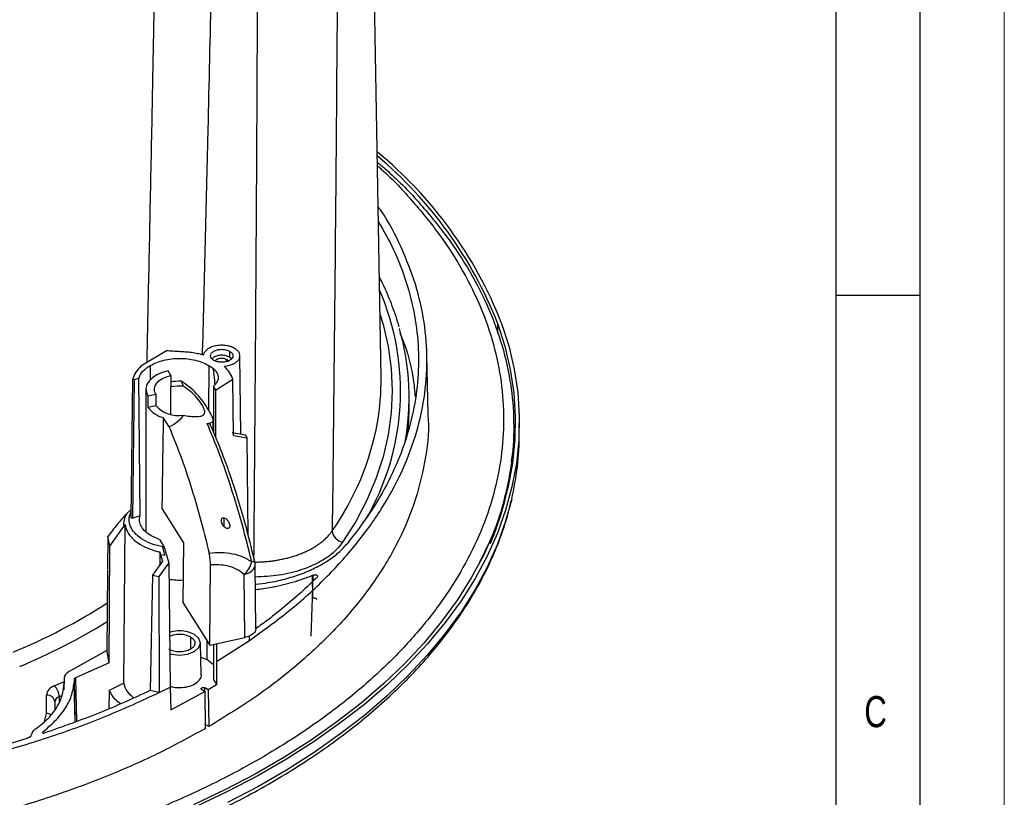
# Model space of a CAD drawing. Header units: millimetres. Extents: x 0 to 594, y 0 to 420.
# Tile 63 of 65: x 535 to 594, y 280 to 326. Entities that reach past the tile are written whole.
import ezdxf

# ---------------------------------------------------------------- set-up
doc = ezdxf.new("R2010")
doc.units = ezdxf.units.MM
doc.layers.add('FORMAT', color=7, linetype='Continuous')
doc.styles.add('SLDTEXTSTYLE0', font='TXT', dxfattribs={"width": 0.75})

msp = doc.modelspace()

# ---------------------------------------------------------------- linework, layer by layer
at = {"color": 7, "linetype": 'Continuous', "lineweight": 18}
msp.add_line((594, 0), (594, 420), dxfattribs=at)
at = {"color": 7, "linetype": 'Continuous', "lineweight": 25}
for p, q in [((556.904, 305.117), (555.933, 361.895)), ((563.836, 308.37), (563.836, 307.75)), ((544.144, 306.713), (542.608, 305.797)), ((547.897, 306.691), (547.897, 306.338)), ((559.707, 302.945), (559.632, 306.483)), ((547.696, 306.222), (547.696, 306.07)), ((548.007, 306.242), (547.897, 306.338)), ((548.558, 301.757), (548.508, 306.423)), ((543.169, 305.846), (543.175, 304.97)), ((544.402, 305.243), (544.231, 305.515)), ((546.662, 305.846), (546.642, 303.205)), ((546.662, 305.846), (546.847, 305.727)), ((542.032, 296.79), (542.136, 305.049)), ((542.131, 296.754), (542.235, 305.01)), ((542.235, 305.01), (542.484, 305.09)), ((542.563, 296.892), (542.484, 305.09)), ((544.402, 305.243), (544.402, 304.563)), ((547.047, 304.383), (548.083, 305.029)), ((548.122, 301.677), (548.083, 305.029)), ((542.915, 304.43), (542.915, 295.931)), ((543.036, 304.035), (543.506, 304.134)), ((543.506, 304.134), (543.506, 303.453)), ((544.402, 302.936), (544.402, 304.563)), ((546.938, 304.572), (546.938, 301.873)), ((546.948, 304.539), (547.047, 304.383)), ((546.948, 301.849), (546.948, 304.539)), ((547.047, 304.383), (547.058, 301.595)), ((543.036, 304.035), (543.036, 303.354)), ((558.582, 303.251), (558.582, 303.932)), ((543.036, 303.354), (543.506, 303.453)), ((544.294, 302.182), (543.941, 302.741)), ((545.129, 302.892), (545.428, 302.834)), ((546.915, 301.925), (546.915, 302.595)), ((565.135, 301.781), (565.135, 302.434)), ((548.052, 301.85), (548.832, 301.706)), ((548.122, 301.677), (548.932, 301.54)), ((548.932, 301.54), (548.832, 301.706)), ((549.001, 295.743), (548.932, 301.54)), ((564.673, 300.125), (564.706, 300.431)), ((542.039, 297.277), (541.768, 297.035)), ((543.863, 297.324), (545.149, 295.283)), ((542.563, 296.892), (542.131, 296.754)), ((547.566, 296.257), (547.566, 296.775)), ((540.765, 295.089), (541.591, 296.262)), ((541.591, 296.262), (541.68, 296.385)), ((541.602, 286.937), (541.68, 296.385)), ((540.655, 295.67), (540.635, 293.701)), ((540.765, 295.089), (540.655, 295.67)), ((543.715, 295.484), (543.23, 295.7)), ((543.715, 295.484), (544.006, 295.022)), ((540.722, 288.149), (540.765, 295.089)), ((544.044, 294.543), (543.915, 295.027)), ((543.915, 295.027), (544.008, 295.014)), ((544.006, 295.022), (544.008, 295.014)), ((544.008, 295.014), (544.27, 294.1)), ((545.149, 295.283), (545.114, 291.737)), ((543.895, 294.201), (543.301, 293.368)), ((543.741, 294.742), (543.735, 293.977)), ((543.741, 294.742), (543.785, 294.59)), ((543.785, 294.59), (544.044, 294.543)), ((543.785, 294.59), (543.895, 294.201)), ((540.634, 293.667), (540.582, 288.795)), ((544.27, 294.1), (543.687, 293.289)), ((544.27, 294.1), (544.363, 286.705)), ((546.71, 289.206), (546.758, 293.974)), ((549.451, 290.189), (549.413, 293.963)), ((543.301, 293.368), (543.162, 286.492)), ((543.301, 293.368), (543.687, 293.289)), ((543.687, 293.289), (543.704, 286.378)), ((548.793, 289.644), (548.755, 293.41)), ((552.803, 293.347), (552.873, 293.373)), ((552.803, 293.347), (552.826, 291.99)), ((552.826, 291.99), (552.873, 293.373)), ((552.745, 289.731), (552.826, 291.99)), ((545.114, 291.737), (546.71, 289.206)), ((545.563, 289.698), (545.563, 288.95)), ((546.71, 289.206), (548.793, 289.644)), ((549.076, 289.479), (549.073, 289.735)), ((546.206, 287.428), (546.165, 289.333)), ((546.539, 289.477), (546.53, 288.351)), ((546.938, 289.254), (546.938, 287.153)), ((546.948, 287.12), (546.948, 289.256)), ((547.108, 289.289), (547.112, 288.22)), ((547.112, 288.22), (549.076, 289.479)), ((540.586, 288.884), (538.348, 287.634)), ((540.722, 288.149), (540.602, 288.796)), ((546.183, 288.485), (546.53, 288.351)), ((546.938, 288.017), (546.53, 288.351)), ((540.722, 288.149), (538.724, 287.251)), ((547.112, 288.22), (547.123, 286.842)), ((538.043, 287.22), (538.028, 286.546)), ((538.043, 287.22), (538.043, 286.958)), ((538.656, 287.174), (538.645, 286.945)), ((538.71, 284.639), (538.656, 287.174)), ((538.724, 287.251), (538.78, 284.664)), ((537.459, 286.767), (538.061, 287.031)), ((538.694, 284.633), (538.645, 286.945)), ((541.602, 286.937), (540.727, 286.505)), ((543.704, 286.378), (544.363, 286.705)), ((544.363, 286.705), (544.386, 285.333)), ((546.618, 286.544), (546.424, 286.656)), ((546.424, 286.439), (546.424, 286.656)), ((547.123, 286.842), (546.618, 286.544)), ((546.948, 287.12), (547.053, 286.954)), ((547.053, 286.954), (547.123, 286.842)), ((536.989, 285.134), (536.989, 286.227)), ((537.932, 286.203), (537.758, 286.128)), ((537.758, 286.128), (537.758, 285.835)), ((540.727, 286.505), (540.71, 285.414)), ((543.704, 286.378), (543.162, 286.492)), ((546.43, 286.435), (544.385, 285.333)), ((546.235, 286.548), (546.43, 286.435)), ((546.463, 284.239), (546.43, 286.435)), ((546.618, 286.544), (546.651, 284.348)), ((537.489, 285.819), (537.489, 285.346)), ((536.886, 284.659), (536.989, 285.134)), ((546.651, 284.348), (546.424, 284.479))]:
    msp.add_line(p, q, dxfattribs=at)
at = {"color": 7, "linetype": 'Continuous', "lineweight": 25, "flags": 128}
for points in [[(556.84, 308.892), (557.025, 308.278), (557.329, 306.971), (557.512, 305.658), (557.573, 304.34), (557.512, 303.022), (557.329, 301.708), (557.025, 300.402), (556.601, 299.106), (556.058, 297.826), (555.397, 296.564), (554.62, 295.325)], [(563.836, 308.37), (564.275, 306.995), (564.599, 305.61), (564.807, 304.218), (564.897, 302.821), (564.871, 301.423), (564.728, 300.028), (564.468, 298.638), (564.093, 297.257), (563.602, 295.889), (562.997, 294.535), (562.28, 293.2), (561.451, 291.887), (560.514, 290.598), (559.47, 289.337), (558.322, 288.106), (557.072, 286.909), (555.723, 285.749), (554.279, 284.627), (552.743, 283.547), (551.118, 282.51), (549.408, 281.521), (547.617, 280.58), (545.75, 279.69)], [(564.064, 308.398), (564.505, 307.017), (564.831, 305.625), (565.039, 304.226), (565.131, 302.823), (565.104, 301.419), (564.961, 300.017), (564.7, 298.621), (564.322, 297.233), (563.829, 295.858), (563.222, 294.499), (562.501, 293.157), (561.669, 291.838), (560.727, 290.543), (559.678, 289.276), (558.525, 288.04), (557.269, 286.837), (555.914, 285.671), (554.463, 284.544), (552.919, 283.459), (551.287, 282.418), (549.569, 281.423), (547.77, 280.478), (545.894, 279.584)], [(544.231, 305.515), (543.878, 305.417), (543.564, 305.281), (543.302, 305.112), (543.103, 304.918), (542.973, 304.704), (542.917, 304.48), (542.938, 304.254), (543.036, 304.035)], [(543.506, 304.134), (543.433, 304.298), (543.417, 304.467), (543.458, 304.636), (543.556, 304.796), (543.706, 304.942), (543.902, 305.068), (544.137, 305.17), (544.402, 305.243)], [(558.515, 301.856), (558.567, 302.596), (558.582, 303.251)], [(564.681, 297.888), (564.322, 296.58), (563.829, 295.205), (563.222, 293.845), (562.501, 292.504), (561.669, 291.184), (560.727, 289.889), (559.678, 288.622), (558.525, 287.386), (557.269, 286.183), (555.914, 285.017), (554.463, 283.89), (552.919, 282.805), (551.287, 281.764), (549.569, 280.77), (547.77, 279.824)], [(548.755, 293.41), (548.932, 293.461), (549.089, 293.53), (549.22, 293.615), (549.32, 293.714), (549.385, 293.822), (549.412, 293.934), (549.413, 293.963)], [(544.338, 288.695), (544.437, 288.657), (544.915, 288.602), (545.394, 288.657), (545.799, 288.813), (546.07, 289.048), (546.165, 289.324), (546.07, 289.6), (545.799, 289.834), (545.799, 289.834)]]:
    msp.add_lwpolyline(points, dxfattribs=at)
at = {"color": 7, "linetype": 'Continuous', "lineweight": 25}
for centre, radius, start, end in [((540.766, 299.222), 25.04, 21.4963, 50.55593), ((540.734, 299.285), 24.824, 21.46763, 50.0358), ((542.95, 304.315), 15.118, 329.60443, 23.49137), ((543.773, 303.934), 14.807, 349.28447, 16.13469), ((544.914, 301.495), 3.409, 88.48225, 98.6388), ((542.784, 304.878), 14.122, 350.1149, 0.96728), ((544.915, 302.074), 2.541, 85.03877, 101.65208), ((544.36, 304.334), 1.647, 216.4824, 255.28043), ((544.832, 304.664), 1.796, 222.37453, 279.48934), ((540.556, 305.411), 16.409, 325.01088, 349.61586), ((548.045, 301.8), 17.09, 346.76676, 359.93577), ((554.771, 296.086), 0.776, 186.20863, 258.79003), ((549.355, 293.651), 0.525, 86.3951, 105.92523), ((548.413, 293.953), 1, 0.57662, 12.86757), ((547.826, 294.491), 1.425, 310.70574, 346.42014), ((544.915, 296.47), 3.401, 259.1899, 273.57028), ((521.798, 320.798), 34.638, 292.42227, 302.90212), ((521.772, 320.91), 35.685, 292.4528, 301.84732), ((537.642, 286.134), 0.659, 106.05648, 171.89352), ((536.87, 286.103), 0.889, 1.61086, 48.41802), ((537.031, 285.768), 0.461, 6.35134, 95.18258), ((537.862, 285.766), 0.377, 106.05648, 171.89352), ((536.992, 284.551), 0.583, 62.25483, 90.30128)]:
    msp.add_arc(centre, radius, start, end, dxfattribs=at)
for points, knots in [([(554.452, 355.34), (554.445, 353.757), (554.433, 350.561), (554.411, 345.727), (554.385, 340.808), (554.355, 335.806), (554.321, 330.719), (554.274, 324.178), (554.207, 316.046), (554.113, 306.187), (554.038, 299.452), (553.999, 296.002)], [0, 0, 0, 0, 0.080054, 0.161522, 0.244406, 0.328704, 0.414418, 0.501547, 0.659422, 0.825573, 1, 1, 1, 1]), ([(547.317, 353.38), (547.206, 347.768), (546.985, 336.603), (546.628, 321.124), (546.385, 311.096), (546.265, 306.621), (546.26, 306.46)], [0, 0, 0, 0, 0.35883, 0.713832, 0.989686, 1, 1, 1, 1]), ([(549.345, 294.35), (549.388, 299.782), (549.474, 310.74), (549.581, 330.415), (549.613, 344.659), (549.632, 353.376)], [0, 0, 0, 0, 0.27608, 0.556961, 1, 1, 1, 1]), ([(542.979, 306.018), (543.016, 307.739), (543.075, 310.451), (543.153, 314.167), (543.214, 317.179), (543.275, 320.191), (543.332, 323.067), (543.406, 326.943), (543.5, 331.96), (543.615, 338.356), (543.73, 345.092), (543.803, 349.696), (543.841, 352.055)], [0, 0, 0, 0, 0.112178, 0.176725, 0.242144, 0.308433, 0.373007, 0.429525, 0.561041, 0.699959, 0.846278, 1, 1, 1, 1]), ([(556.688, 317.728), (556.767, 317.661), (557.567, 316.974), (558.847, 315.579), (560.493, 313.551), (561.831, 311.446), (562.887, 309.289), (563.644, 307.091), (564.1, 304.865), (564.253, 302.625), (564.1, 300.385), (563.644, 298.159), (562.886, 295.961), (561.832, 293.803), (560.488, 291.7), (558.863, 289.665), (556.966, 287.709), (554.808, 285.845), (552.405, 284.085), (549.769, 282.439), (546.918, 280.917), (543.868, 279.53), (540.64, 278.284), (537.252, 277.189), (533.726, 276.251), (530.083, 275.475), (526.346, 274.866), (522.538, 274.429), (518.682, 274.166), (514.802, 274.078), (510.922, 274.166), (507.066, 274.429), (503.258, 274.866), (499.521, 275.475), (495.878, 276.251), (492.352, 277.189), (488.963, 278.284), (485.738, 279.531), (482.677, 280.912), (480.806, 281.944), (479.871, 282.46)], [0, 0, 0, 0, 0.002925, 0.029873, 0.056821, 0.083768, 0.110716, 0.137664, 0.164612, 0.19156, 0.218508, 0.245456, 0.272404, 0.299352, 0.3263, 0.353248, 0.380196, 0.407144, 0.434092, 0.46104, 0.487988, 0.514936, 0.541884, 0.568832, 0.59578, 0.622728, 0.649676, 0.676624, 0.703572, 0.73052, 0.757468, 0.784416, 0.811364, 0.838312, 0.86526, 0.892208, 0.919156, 0.946104, 0.973052, 1, 1, 1, 1]), ([(556.685, 317.946), (556.938, 317.731), (557.928, 316.892), (559.387, 315.33), (561.046, 313.275), (562.403, 311.145), (563.471, 308.962), (564.237, 306.737), (564.699, 304.484), (564.853, 302.217), (564.701, 299.949), (564.229, 297.698), (563.596, 295.759), (562.999, 294.594), (562.773, 294.154)], [0, 0, 0, 0, 0.031365, 0.122682, 0.213999, 0.305315, 0.396632, 0.487949, 0.579266, 0.670582, 0.761899, 0.853216, 0.944532, 1, 1, 1, 1]), ([(549.076, 289.479), (549.894, 290.069), (551.531, 291.248), (553.634, 293.167), (555.458, 295.175), (556.966, 297.27), (558.152, 299.433), (559.006, 301.648), (559.52, 303.897), (559.693, 306.163), (559.519, 308.43), (559.011, 310.68), (558.132, 312.889), (557.36, 314.434), (556.791, 315.214), (556.73, 315.299)], [0, 0, 0, 0, 0.082501, 0.165001, 0.247502, 0.330002, 0.412503, 0.495003, 0.577504, 0.660004, 0.742505, 0.825005, 0.907506, 0.990007, 1, 1, 1, 1]), ([(556.745, 314.432), (557.063, 313.865), (557.736, 312.668), (558.447, 310.787), (558.942, 308.817), (559.165, 306.829), (559.121, 304.838), (558.808, 302.854), (558.231, 300.89), (557.386, 298.96), (556.302, 297.068), (555.368, 295.855), (554.902, 295.249)], [0, 0, 0, 0, 0.090665, 0.191703, 0.29274, 0.393777, 0.494814, 0.595851, 0.696888, 0.797926, 0.898963, 1, 1, 1, 1]), ([(557.978, 308.139), (557.965, 308.192), (557.849, 308.659), (557.525, 309.528), (557.146, 310.47), (556.868, 310.994), (556.801, 311.12)], [0, 0, 0, 0, 0.052237, 0.461086, 0.870487, 1, 1, 1, 1]), ([(558.027, 307.794), (558.134, 307.527), (558.5, 306.617), (558.811, 305.337), (558.906, 304.323), (558.939, 303.969)], [0, 0, 0, 0, 0.212075, 0.72498, 1, 1, 1, 1]), ([(546.329, 306.464), (546.214, 306.493), (545.985, 306.549), (545.627, 306.611), (545.257, 306.644), (544.886, 306.665), (544.515, 306.689), (544.267, 306.705), (544.144, 306.713)], [0, 0, 0, 0, 0.166628, 0.333364, 0.499855, 0.66657, 0.833285, 1, 1, 1, 1]), ([(548.191, 306.861), (548.112, 306.9), (547.954, 306.977), (547.657, 307.038), (547.346, 307.052), (547.04, 307.013), (546.766, 306.926), (546.545, 306.799), (546.396, 306.639), (546.351, 306.523), (546.329, 306.464)], [0, 0, 0, 0, 0.124957, 0.249913, 0.374869, 0.499825, 0.62478, 0.749736, 0.87469, 1, 1, 1, 1]), ([(547.598, 305.793), (547.788, 305.832), (548.073, 305.892), (548.337, 306.068), (548.468, 306.223), (548.522, 306.394), (548.491, 306.567), (548.385, 306.73), (548.256, 306.818), (548.191, 306.861)], [0, 0, 0, 0, 0.249102, 0.374251, 0.4994, 0.62455, 0.7497, 0.87485, 1, 1, 1, 1]), ([(547.897, 306.338), (547.828, 306.369), (547.69, 306.432), (547.424, 306.46), (547.166, 306.429), (546.965, 306.359), (546.895, 306.29), (546.869, 306.264)], [0, 0, 0, 0, 0.21805, 0.4361, 0.65415, 0.8722, 1, 1, 1, 1]), ([(547.056, 306.107), (547.061, 306.124), (547.073, 306.168), (547.154, 306.229), (547.28, 306.276), (547.429, 306.292), (547.579, 306.276), (547.657, 306.24), (547.696, 306.222)], [0, 0, 0, 0, 0.102699, 0.282159, 0.461619, 0.64108, 0.82054, 1, 1, 1, 1]), ([(547.696, 306.222), (547.725, 306.2), (547.784, 306.157), (547.816, 306.097), (547.807, 306.068), (547.806, 306.066)], [0, 0, 0, 0, 0.4800794, 0.9601588, 1, 1, 1, 1]), ([(542.608, 305.797), (542.498, 305.678), (542.28, 305.442), (542.184, 305.18), (542.136, 305.049)], [0, 0, 0, 0, 0.501385, 1, 1, 1, 1]), ([(546.847, 305.727), (546.849, 305.725), (546.855, 305.72), (546.866, 305.705), (546.888, 305.661), (546.93, 305.505), (546.979, 305.168), (546.996, 304.874), (547.008, 304.684)], [0, 0, 0, 0, 0.010901, 0.022625, 0.05092, 0.135861, 0.440904, 1, 1, 1, 1]), ([(548.083, 305.029), (548.028, 305.162), (547.918, 305.427), (547.705, 305.671), (547.598, 305.793)], [0, 0, 0, 0, 0.500304, 1, 1, 1, 1]), ([(542.136, 305.049), (542.136, 305.045), (542.135, 305.038), (542.141, 305.028), (542.151, 305.019), (542.164, 305.012), (542.181, 305.007), (542.199, 305.005), (542.218, 305.006), (542.229, 305.009), (542.235, 305.01)], [0, 0, 0, 0, 0.1231959, 0.2504806, 0.3750175, 0.499803, 0.6216391, 0.7492665, 0.8752842, 1, 1, 1, 1]), ([(545.005, 304.903), (545.031, 304.848), (545.078, 304.749), (545.118, 304.65), (545.135, 304.606)], [0, 0, 0, 0, 0.5605961, 1, 1, 1, 1]), ([(546.558, 302.39), (546.595, 302.394), (546.641, 302.399), (546.683, 302.406), (546.693, 302.408), (546.695, 302.409), (546.696, 302.409), (546.696, 302.409), (546.737, 302.417), (546.843, 302.448), (546.919, 302.517), (546.915, 302.645), (546.867, 302.787), (546.772, 302.98), (546.599, 303.285), (546.323, 303.7), (545.937, 304.167), (545.501, 304.589), (545.17, 304.798), (545.005, 304.903)], [0, 0, 0, 0, 0.0468767, 0.0587098, 0.0617232, 0.0625042, 0.0627132, 0.0627905, 0.0628012, 0.1251452, 0.2499684, 0.3126788, 0.3754068, 0.4382202, 0.5010437, 0.6260418, 0.7505718, 0.8754854, 1, 1, 1, 1]), ([(545.428, 302.834), (545.578, 302.817), (545.876, 302.783), (546.204, 302.821), (546.373, 302.913), (546.421, 303.042), (546.411, 303.169), (546.354, 303.327), (546.217, 303.576), (545.958, 303.92), (545.579, 304.309), (545.283, 304.507), (545.135, 304.606)], [0, 0, 0, 0, 0.124814, 0.24961, 0.374281, 0.44026, 0.499573, 0.561853, 0.625043, 0.750181, 0.87513, 1, 1, 1, 1]), ([(543.941, 302.741), (543.927, 301.717), (543.901, 299.911), (543.874, 298.106), (543.863, 297.324)], [0, 0, 0, 0, 0.56682, 1, 1, 1, 1]), ([(545.129, 302.892), (545.039, 302.755), (544.858, 302.48), (544.482, 302.282), (544.294, 302.182)], [0, 0, 0, 0, 0.497548, 1, 1, 1, 1]), ([(549.211, 294.156), (549.025, 294.908), (548.652, 296.412), (548.001, 298.567), (547.302, 300.603), (546.806, 301.794), (546.558, 302.39)], [0, 0, 0, 0, 0.250431, 0.501116, 0.75018, 1, 1, 1, 1]), ([(546.558, 302.39), (546.593, 302.39), (546.664, 302.389), (546.727, 302.358), (546.747, 302.305), (546.753, 302.288)], [0, 0, 0, 0, 0.405741, 0.812396, 1, 1, 1, 1]), ([(559.684, 302.944), (559.694, 302.838), (559.782, 301.888), (559.541, 300.089), (558.932, 297.578), (557.858, 295.115), (556.384, 292.724), (554.511, 290.426), (552.254, 288.249), (549.66, 286.196), (547.654, 284.964), (546.651, 284.348)], [0, 0, 0, 0, 0.01552, 0.13858, 0.26164, 0.3847, 0.50776, 0.63082, 0.75388, 0.87694, 1, 1, 1, 1]), ([(544.294, 302.182), (544.547, 301.56), (545.052, 300.315), (545.695, 298.359), (546.24, 296.47), (546.529, 295.27), (546.674, 294.67)], [0, 0, 0, 0, 0.279967, 0.55992, 0.779963, 1, 1, 1, 1]), ([(549.388, 294.175), (549.245, 294.776), (548.968, 295.936), (548.502, 297.565), (548.039, 299.016), (547.587, 300.285), (547.155, 301.387), (546.87, 302.035), (546.734, 302.344)], [0, 0, 0, 0, 0.2013545, 0.388885, 0.5627816, 0.721751, 0.8672777, 1, 1, 1, 1]), ([(564.615, 299.646), (564.487, 298.894), (564.233, 297.406), (563.679, 295.946), (563.405, 295.224)], [0, 0, 0, 0, 0.505571, 1, 1, 1, 1]), ([(465.563, 295.684), (465.651, 295.45), (465.904, 294.779), (466.401, 293.68), (467.086, 292.396), (467.872, 291.132), (468.757, 289.889), (469.739, 288.672), (470.816, 287.483), (471.985, 286.324), (473.245, 285.197), (474.592, 284.106), (476.023, 283.053), (477.536, 282.039), (479.126, 281.066), (480.792, 280.138), (482.528, 279.256), (484.331, 278.421), (486.198, 277.635), (488.125, 276.9), (490.107, 276.217), (492.14, 275.587), (494.221, 275.013), (496.344, 274.494), (498.506, 274.033), (500.702, 273.629), (502.927, 273.284), (505.176, 272.999), (507.446, 272.774), (509.731, 272.609), (512.026, 272.505), (514.328, 272.461), (516.63, 272.479), (518.928, 272.558), (521.218, 272.698), (523.494, 272.899), (525.753, 273.16), (527.988, 273.48), (530.197, 273.859), (532.373, 274.297), (534.512, 274.792), (536.611, 275.344), (538.664, 275.95), (540.668, 276.611), (542.618, 277.325), (544.51, 278.09), (546.34, 278.905), (548.105, 279.769), (549.8, 280.678), (551.422, 281.633), (552.968, 282.63), (554.434, 283.669), (555.817, 284.746), (557.114, 285.859), (558.323, 287.007), (559.44, 288.187), (560.463, 289.396), (561.389, 290.631), (562.218, 291.891), (562.945, 293.171), (563.573, 294.47), (564.091, 295.784), (564.456, 296.895), (564.607, 297.57), (564.658, 297.799)], [0, 0, 0, 0, 0.008671, 0.024937, 0.04122, 0.057528, 0.073857, 0.090207, 0.106574, 0.122954, 0.139345, 0.155743, 0.172147, 0.188553, 0.204962, 0.22137, 0.237777, 0.254183, 0.270587, 0.286989, 0.303389, 0.319787, 0.336182, 0.352576, 0.368968, 0.385358, 0.401746, 0.418133, 0.43452, 0.450905, 0.46729, 0.483675, 0.500059, 0.516444, 0.532829, 0.549214, 0.565601, 0.581988, 0.598376, 0.614767, 0.631158, 0.647552, 0.663948, 0.680346, 0.696747, 0.71315, 0.729556, 0.745965, 0.762376, 0.778789, 0.795203, 0.811619, 0.828034, 0.844447, 0.860856, 0.877258, 0.893652, 0.910034, 0.926399, 0.942746, 0.959071, 0.975371, 0.991647, 1, 1, 1, 1]), ([(544.006, 295.022), (543.781, 295.074), (543.331, 295.177), (542.762, 295.444), (542.315, 295.775), (542.017, 296.161), (541.898, 296.574), (541.907, 296.903), (542.011, 297.077), (542.037, 297.12)], [0, 0, 0, 0, 0.158206, 0.316412, 0.474618, 0.632824, 0.79103, 0.949236, 1, 1, 1, 1]), ([(541.768, 297.035), (541.575, 296.818), (541.189, 296.384), (540.833, 295.908), (540.655, 295.67)], [0, 0, 0, 0, 0.499349, 1, 1, 1, 1]), ([(542.131, 296.754), (542.126, 296.753), (542.115, 296.75), (542.097, 296.749), (542.079, 296.75), (542.063, 296.755), (542.049, 296.761), (542.039, 296.77), (542.033, 296.78), (542.032, 296.787), (542.032, 296.79)], [0, 0, 0, 0, 0.1232951, 0.2503635, 0.3748173, 0.4998541, 0.6219389, 0.7494378, 0.8751972, 1, 1, 1, 1]), ([(547.737, 296.145), (547.708, 296.156), (547.642, 296.181), (547.554, 296.261), (547.479, 296.361), (547.424, 296.473), (547.396, 296.588), (547.404, 296.681), (547.433, 296.738), (547.469, 296.769), (547.515, 296.783), (547.548, 296.777), (547.566, 296.775)], [0, 0, 0, 0, 0.108207, 0.249503, 0.374291, 0.499335, 0.640154, 0.748771, 0.813371, 0.874248, 0.934659, 1, 1, 1, 1]), ([(547.566, 296.775), (547.599, 296.762), (547.666, 296.735), (547.734, 296.669), (547.784, 296.608), (547.829, 296.542), (547.875, 296.447), (547.9, 296.349), (547.903, 296.274), (547.893, 296.221), (547.87, 296.177), (547.834, 296.148), (547.788, 296.136), (547.754, 296.142), (547.737, 296.145)], [0, 0, 0, 0, 0.124631, 0.249226, 0.295927, 0.374298, 0.498834, 0.623497, 0.690006, 0.748942, 0.812834, 0.874376, 0.934308, 1, 1, 1, 1]), ([(541.68, 296.385), (541.696, 296.298), (541.729, 296.125), (541.892, 295.779), (542.232, 295.4), (542.759, 295.072), (543.234, 294.88), (543.54, 294.791), (543.685, 294.755), (543.725, 294.746), (543.736, 294.743), (543.74, 294.742), (543.741, 294.742)], [0, 0, 0, 0, 0.124687, 0.248206, 0.498507, 0.713693, 0.869113, 0.964587, 0.989807, 0.996782, 0.998861, 1, 1, 1, 1]), ([(549.343, 294.143), (549.387, 294.143), (549.476, 294.144), (549.61, 294.147), (549.744, 294.152), (549.88, 294.16), (550.016, 294.17), (550.153, 294.182), (550.291, 294.197), (550.429, 294.213), (550.566, 294.233), (550.704, 294.254), (550.842, 294.278), (550.98, 294.305), (551.116, 294.334), (551.252, 294.366), (551.387, 294.4), (551.521, 294.436), (551.654, 294.475), (551.785, 294.517), (551.914, 294.56), (552.041, 294.607), (552.22, 294.676), (552.452, 294.776), (552.729, 294.914), (553.002, 295.072), (553.199, 295.205), (553.333, 295.306), (553.415, 295.371), (553.505, 295.448), (553.602, 295.535), (553.702, 295.635), (553.805, 295.746), (553.906, 295.869), (553.968, 295.957), (553.999, 296.002)], [0, 0, 0, 0, 0.022095, 0.044408, 0.066934, 0.089667, 0.112602, 0.135732, 0.159051, 0.182552, 0.206228, 0.230071, 0.254073, 0.278225, 0.302519, 0.326945, 0.351494, 0.376156, 0.400921, 0.425779, 0.450719, 0.47573, 0.500802, 0.558451, 0.61942, 0.683507, 0.750461, 0.770151, 0.793287, 0.819813, 0.849654, 0.882717, 0.918891, 0.958039, 1, 1, 1, 1]), ([(554.62, 295.325), (554.441, 295.104), (554.082, 294.662), (553.239, 294.106), (552.161, 293.644), (550.865, 293.316), (549.894, 293.272), (549.42, 293.251)], [0, 0, 0, 0, 0.188515, 0.377628, 0.566098, 0.788086, 1, 1, 1, 1]), ([(549.479, 292.833), (549.712, 292.858), (550.295, 292.923), (551.183, 293.121), (552.126, 293.412), (552.986, 293.778), (553.746, 294.211), (554.405, 294.7), (554.735, 295.065), (554.902, 295.249)], [0, 0, 0, 0, 0.099751, 0.250201, 0.399445, 0.549755, 0.699313, 0.849045, 1, 1, 1, 1]), ([(546.674, 294.67), (546.916, 294.694), (547.399, 294.742), (548.077, 294.656), (548.703, 294.471), (549.04, 294.262), (549.211, 294.156)], [0, 0, 0, 0, 0.247904, 0.496068, 0.745168, 1, 1, 1, 1]), ([(546.758, 293.974), (546.755, 294.082), (546.749, 294.3), (546.699, 294.547), (546.674, 294.67)], [0, 0, 0, 0, 0.500068, 1, 1, 1, 1]), ([(548.755, 293.41), (548.608, 293.522), (548.314, 293.745), (547.648, 293.984), (547.095, 293.977), (546.758, 293.974)], [0, 0, 0, 0, 0.2815666, 0.5610135, 1, 1, 1, 1]), ([(549.428, 292.51), (549.747, 292.548), (550.179, 292.6), (550.701, 292.707), (551.02, 292.778), (551.333, 292.857), (551.64, 292.943), (551.94, 293.035), (552.232, 293.134), (552.518, 293.239), (552.707, 293.311), (552.803, 293.347)], [0, 0, 0, 0, 0.264036, 0.356537, 0.44879, 0.540933, 0.633104, 0.725597, 0.816097, 0.907346, 1, 1, 1, 1]), ([(553.11, 293.245), (552.794, 292.942), (552.164, 292.335), (551.133, 291.455), (550.228, 290.732), (549.642, 290.314), (549.442, 290.17)], [0, 0, 0, 0, 0.283975, 0.568042, 0.85205, 1, 1, 1, 1]), ([(552.873, 293.373), (552.89, 293.379), (552.923, 293.389), (552.98, 293.391), (553.035, 293.383), (553.082, 293.365), (553.117, 293.339), (553.134, 293.308), (553.133, 293.275), (553.118, 293.255), (553.11, 293.245)], [0, 0, 0, 0, 0.124986, 0.250125, 0.375098, 0.500049, 0.62502, 0.749981, 0.874958, 1, 1, 1, 1]), ([(553.082, 291.908), (553.082, 291.91), (553.085, 291.922), (553.071, 291.947), (553.035, 291.976), (552.98, 291.997), (552.92, 292.004), (552.867, 292.001), (552.839, 291.994), (552.826, 291.99)], [0, 0, 0, 0, 0.024542, 0.193698, 0.375626, 0.557554, 0.726709, 0.874978, 1, 1, 1, 1]), ([(549.437, 290.188), (549.442, 290.173), (549.472, 290.071), (549.343, 289.901), (549.102, 289.728), (548.893, 289.671), (548.793, 289.644)], [0, 0, 0, 0, 0.065945, 0.439911, 0.730862, 1, 1, 1, 1]), ([(545.799, 289.834), (545.67, 289.893), (545.411, 290.012), (544.918, 290.059), (544.53, 290.033), (544.36, 289.962), (544.323, 289.946)], [0, 0, 0, 0, 0.304692, 0.609385, 0.914077, 1, 1, 1, 1]), ([(544.325, 289.72), (544.402, 289.755), (544.573, 289.832), (544.916, 289.865), (545.279, 289.828), (545.469, 289.741), (545.563, 289.698)], [0, 0, 0, 0, 0.21135, 0.474233, 0.737117, 1, 1, 1, 1]), ([(538.348, 287.634), (538.302, 287.606), (538.211, 287.549), (538.117, 287.446), (538.054, 287.335), (538.047, 287.258), (538.043, 287.22)], [0, 0, 0, 0, 0.249809, 0.499732, 0.749806, 1, 1, 1, 1]), ([(538.656, 287.174), (538.657, 287.181), (538.659, 287.196), (538.673, 287.217), (538.694, 287.236), (538.714, 287.246), (538.724, 287.251)], [0, 0, 0, 0, 0.248031, 0.499957, 0.750483, 1, 1, 1, 1]), ([(544.384, 286.744), (544.397, 286.739), (544.547, 286.679), (544.922, 286.66), (545.419, 286.71), (545.856, 286.879), (546.124, 287.125), (546.239, 287.326), (546.204, 287.424), (546.203, 287.427)], [0, 0, 0, 0, 0.017194, 0.212542, 0.40789, 0.603237, 0.798585, 0.993933, 1, 1, 1, 1]), ([(536.272, 284.154), (536.537, 284.356), (537.069, 284.76), (537.616, 285.456), (537.976, 286.194), (538.02, 286.703), (538.043, 286.958)], [0, 0, 0, 0, 0.248963, 0.49946, 0.748566, 1, 1, 1, 1]), ([(536.766, 284.016), (537.021, 284.235), (537.531, 284.673), (538.116, 285.393), (538.514, 286.155), (538.601, 286.682), (538.645, 286.945)], [0, 0, 0, 0, 0.249657, 0.499513, 0.750195, 1, 1, 1, 1]), ([(542.182, 286.061), (542.047, 286.183), (541.748, 286.451), (541.653, 286.765), (541.602, 286.937)], [0, 0, 0, 0, 0.454152, 1, 1, 1, 1]), ([(541.393, 285.714), (541.279, 285.804), (540.976, 286.043), (540.822, 286.328), (540.727, 286.505)], [0, 0, 0, 0, 0.374807, 1, 1, 1, 1]), ([(536.117, 283.929), (536.11, 283.898), (536.096, 283.835), (536.022, 283.746), (535.914, 283.667), (535.816, 283.631), (535.767, 283.613)], [0, 0, 0, 0, 0.236817, 0.487675, 0.745, 1, 1, 1, 1]), ([(536.272, 284.154), (536.23, 284.119), (536.147, 284.051), (536.127, 283.969), (536.117, 283.929)], [0, 0, 0, 0, 0.513368, 1, 1, 1, 1]), ([(536.766, 284.016), (536.764, 284.014), (536.759, 284.009), (536.755, 283.999), (536.755, 283.988), (536.763, 283.976), (536.773, 283.968), (536.787, 283.962), (536.802, 283.958), (536.816, 283.956), (536.834, 283.956), (536.847, 283.959), (536.855, 283.962)], [0, 0, 0, 0, 0.07809, 0.154293, 0.302408, 0.40292, 0.500009, 0.598839, 0.695165, 0.772517, 0.8471, 1, 1, 1, 1])]:
    msp.add_open_spline(points, degree=3, knots=knots, dxfattribs=at)
for points in [[(546.954, 306.147), (546.899, 306.187), (546.79, 306.266), (546.742, 306.42), (546.793, 306.57), (546.941, 306.698), (547.164, 306.784), (547.424, 306.814), (547.69, 306.786), (547.828, 306.723), (547.897, 306.691)], [(547.897, 306.691), (547.951, 306.652), (548.06, 306.572), (548.108, 306.419), (548.057, 306.268), (547.909, 306.14), (547.687, 306.054), (547.426, 306.025), (547.16, 306.053), (547.023, 306.116), (546.954, 306.147)], [(543.169, 305.846), (543.424, 305.963), (543.934, 306.197), (544.915, 306.297), (545.896, 306.197), (546.407, 305.963), (546.662, 305.846)], [(542.484, 305.09), (542.548, 305.231), (542.676, 305.513), (543.004, 305.735), (543.169, 305.846)], [(546.847, 305.727), (546.941, 305.645), (547.13, 305.48), (547.23, 305.186), (547.192, 304.888), (547.039, 304.711), (546.963, 304.623)], [(546.963, 304.623), (546.957, 304.616), (546.945, 304.604), (546.938, 304.582), (546.937, 304.56), (546.945, 304.546), (546.948, 304.539)], [(541.768, 297.035), (541.704, 296.909), (541.577, 296.656), (541.586, 296.393), (541.591, 296.262)], [(543.23, 295.7), (543.106, 295.782), (542.859, 295.946), (542.629, 296.246), (542.511, 296.567), (542.545, 296.784), (542.563, 296.892)], [(545.563, 289.698), (545.638, 289.643), (545.789, 289.534), (545.855, 289.323), (545.784, 289.116), (545.58, 288.94), (545.275, 288.822), (544.916, 288.781), (544.551, 288.819), (544.362, 288.906), (544.267, 288.95)], [(546.235, 286.548), (546.224, 286.556), (546.202, 286.571), (546.193, 286.602), (546.202, 286.633), (546.224, 286.649), (546.235, 286.656)], [(546.235, 286.656), (546.249, 286.663), (546.276, 286.675), (546.329, 286.681), (546.382, 286.675), (546.41, 286.663), (546.424, 286.656)], [(485.9, 286.378), (486.922, 285.905), (488.965, 284.96), (492.288, 283.746), (495.768, 282.693), (499.397, 281.822), (503.144, 281.138), (506.98, 280.645), (510.876, 280.348), (514.802, 280.249), (518.728, 280.348), (522.624, 280.645), (526.46, 281.138), (530.207, 281.822), (533.836, 282.693), (537.316, 283.746), (540.638, 284.96), (542.682, 285.905), (543.704, 286.378)], [(543.162, 286.492), (542.158, 286.031), (540.151, 285.108), (537.954, 284.344), (536.855, 283.962)], [(546.463, 284.239), (545.518, 283.723), (543.629, 282.692), (540.515, 281.333), (537.224, 280.124), (533.76, 279.087), (530.154, 278.227), (526.433, 277.551), (522.624, 277.063), (518.756, 276.768), (514.858, 276.667), (510.96, 276.762), (507.09, 277.052), (503.279, 277.534), (499.554, 278.205), (495.947, 279.062), (492.469, 280.085), (490.296, 280.909), (489.21, 281.321)], [(535.767, 283.613), (534.742, 283.312), (532.692, 282.711), (529.476, 281.988), (526.18, 281.4), (522.813, 280.966), (519.398, 280.682), (515.955, 280.553), (512.505, 280.579), (509.07, 280.759), (505.668, 281.093), (502.324, 281.58), (499.046, 282.206), (496.946, 282.745), (495.895, 283.014)]]:
    msp.add_open_spline(points, degree=3, dxfattribs=at)
at = {"layer": 'FORMAT'}
for p, q in [((589, 5), (589, 415)), ((584, 10), (584, 410)), ((589, 310), (584, 310))]:
    msp.add_line(p, q, dxfattribs=at)

# ---------------------------------------------------------------- texts
at = {"layer": 'FORMAT', "insert": (585.667, 286.168), "char_height": 1.852, "attachment_point": 1, "style": 'SLDTEXTSTYLE0'}
msp.add_mtext('C', dxfattribs=at)

doc.saveas('drawing.dxf')
